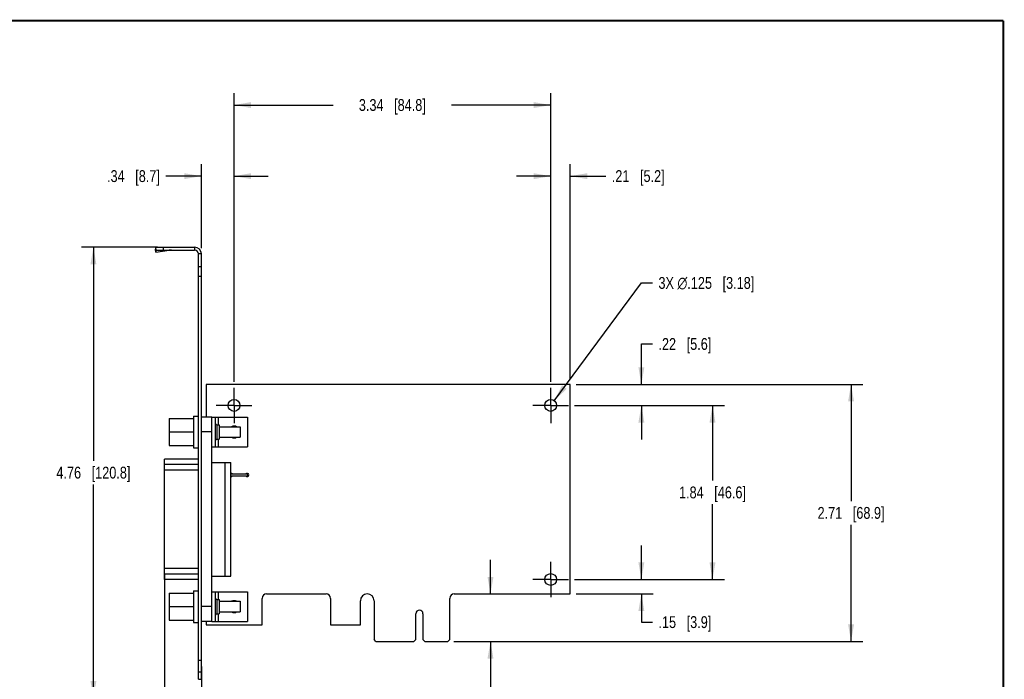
# Model space of a CAD drawing. Header units: inches. Extents: x 0.2 to 16.8, y 0.1 to 10.8.
# Tile 10 of 10: x 6.4 to 16.8, y 3.8 to 10.8. Entities that reach past the tile are written whole.
import ezdxf

# ---------------------------------------------------------------- set-up
doc = ezdxf.new("R2010")
doc.units = ezdxf.units.IN
doc.header["$LTSCALE"] = 0.935
doc.header["$MEASUREMENT"] = 0
doc.linetypes.add('CENTER', pattern=[0.6, 0.375, -0.075, 0.075, -0.075])
doc.layers.get('0').update_dxf_attribs({"linetype": 'CONTINUOUS'})
doc.layers.add('02___PRT_ALL_AXES', color=7, linetype='CONTINUOUS')
doc.layers.add('DIMENSIONS', color=7, linetype='CONTINUOUS')
doc.styles.get("Standard").update_dxf_attribs({"font": 'txt', "width": 0.8})
doc.dimstyles.new('DIMSTYLE_1', dxfattribs={"dimtxt": 0.125, "dimasz": 0.18, "dimexe": 0.125, "dimexo": 0.0625, "dimgap": 0.0625, "dimtad": 0, "dimtih": 1, "dimtoh": 1, "dimzin": 4, "dimdsep": 46, "dimtxsty": 'STANDARD', "dimblk": '_FILLED', "dimblk1": '_FILLED', "dimblk2": '_FILLED', "dimcen": 0.09, "dimadec": 0, "dimazin": 0, "dimtp": 0.001, "dimtm": 0.001, "dimtfac": 1, "dimtofl": 0, "dimtmove": 0, "dimatfit": 3, "dimldrblk": '_FILLED', "dimfxl": 1, "dimtolj": 1, "dimtzin": 4, "dimarcsym": 0})
doc.dimstyles.new('DIMSTYLE_2', dxfattribs={"dimtxt": 0.125, "dimasz": 0.18, "dimexe": 0.125, "dimexo": 0.0625, "dimgap": 0.09, "dimtad": 0, "dimtih": 1, "dimtoh": 1, "dimdec": 3, "dimzin": 4, "dimdsep": 46, "dimtxsty": 'STANDARD', "dimblk": '_FILLED', "dimblk1": '_FILLED', "dimblk2": '_FILLED', "dimcen": 0.09, "dimadec": 0, "dimazin": 0, "dimtp": 0.001, "dimtm": 0.001, "dimtfac": 1, "dimtdec": 3, "dimtmove": 0, "dimatfit": 2, "dimldrblk": '_FILLED', "dimfxl": 1, "dimtolj": 1, "dimtzin": 4, "dimarcsym": 0})

# ---------------------------------------------------------------- blocks, each defined once
blk = doc.blocks.new('_FILLED')
at = {"color": 0, "linetype": 'BYBLOCK'}
blk.add_solid([(0, 0), (-1, 0.174), (-1, -0.174)], dxfattribs=at)
blk = doc.blocks.new('*D4')
at = {"layer": 'DIMENSIONS', "color": 2, "linetype": 'CONTINUOUS'}
for p, q in [((11.342, 4.711), (11.342, 5.071)), ((10.956, 4.209), (11.467, 4.209)), ((11.342, 4.209), (11.342, 3.459)), ((11.342, 3.459), (11.46, 3.459))]:
    blk.add_line(p, q, dxfattribs=at)
at = {"layer": 'DIMENSIONS', "color": 2, "linetype": 'CONTINUOUS', "xscale": 0.18, "yscale": 0.18, "zscale": 0.18}
for p, rotation in [((11.342, 4.711), 270), ((11.342, 4.209), 90)]:
    blk.add_blockref('_FILLED', p, dxfattribs=dict(at, rotation=rotation))
at = {"layer": 'DIMENSIONS', "color": 2, "linetype": 'CONTINUOUS', "insert": (11.522, 3.522), "char_height": 0.125, "width": 1.025, "attachment_point": 1, "line_spacing_factor": 0.9}
blk.add_mtext('.50{\\Ftxt.shx;\\W1.000000;\\H0.125000; }[12.8]', dxfattribs=at)
blk = doc.blocks.new('*D5')
at = {"layer": 'DIMENSIONS', "color": 2, "linetype": 'CONTINUOUS'}
for p, q in [((12.933, 4.863), (12.933, 5.223)), ((12.227, 4.863), (13.058, 4.863)), ((12.245, 4.711), (13.058, 4.711)), ((12.933, 4.711), (12.933, 4.413)), ((12.933, 4.413), (13.05, 4.413))]:
    blk.add_line(p, q, dxfattribs=at)
at = {"layer": 'DIMENSIONS', "color": 2, "linetype": 'CONTINUOUS', "xscale": 0.18, "yscale": 0.18, "zscale": 0.18}
for p, rotation in [((12.933, 4.863), 270), ((12.933, 4.711), 90)]:
    blk.add_blockref('_FILLED', p, dxfattribs=dict(at, rotation=rotation))
at = {"layer": 'DIMENSIONS', "color": 2, "linetype": 'CONTINUOUS', "insert": (13.113, 4.476), "char_height": 0.125, "width": 0.925, "attachment_point": 1, "line_spacing_factor": 0.9}
blk.add_mtext('.15{\\Ftxt.shx;\\W1.000000;\\H0.125000; }[3.9]', dxfattribs=at)
blk = doc.blocks.new('*D6')
at = {"layer": 'DIMENSIONS', "color": 2, "linetype": 'CONTINUOUS'}
for p, q in [((12.227, 6.699), (13.808, 6.699)), ((13.683, 6.699), (13.683, 5.906)), ((13.683, 4.863), (13.683, 5.656)), ((12.227, 4.863), (13.808, 4.863))]:
    blk.add_line(p, q, dxfattribs=at)
at = {"layer": 'DIMENSIONS', "color": 2, "linetype": 'CONTINUOUS', "xscale": 0.18, "yscale": 0.18, "zscale": 0.18}
for p, rotation in [((13.683, 6.699), 90), ((13.683, 4.863), 270)]:
    blk.add_blockref('_FILLED', p, dxfattribs=dict(at, rotation=rotation))
at = {"layer": 'DIMENSIONS', "color": 2, "linetype": 'CONTINUOUS', "insert": (13.683, 5.844), "char_height": 0.125, "width": 1.125, "attachment_point": 2, "line_spacing_factor": 0.9}
blk.add_mtext('1.84{\\Ftxt.shx;\\W1.000000;\\H0.125000; }[46.6]', dxfattribs=at)
blk = doc.blocks.new('*D7')
at = {"layer": 'DIMENSIONS', "color": 2, "linetype": 'CONTINUOUS'}
for p, q in [((12.933, 6.921), (12.933, 7.348)), ((12.933, 7.348), (13.05, 7.348)), ((12.245, 6.921), (13.058, 6.921)), ((12.227, 6.699), (13.058, 6.699)), ((12.933, 6.699), (12.933, 6.339))]:
    blk.add_line(p, q, dxfattribs=at)
at = {"layer": 'DIMENSIONS', "color": 2, "linetype": 'CONTINUOUS', "xscale": 0.18, "yscale": 0.18, "zscale": 0.18}
for p, rotation in [((12.933, 6.921), 270), ((12.933, 6.699), 90)]:
    blk.add_blockref('_FILLED', p, dxfattribs=dict(at, rotation=rotation))
at = {"layer": 'DIMENSIONS', "color": 2, "linetype": 'CONTINUOUS', "insert": (13.113, 7.41), "char_height": 0.125, "width": 0.925, "attachment_point": 1, "line_spacing_factor": 0.9}
blk.add_mtext('.22{\\Ftxt.shx;\\W1.000000;\\H0.125000; }[5.6]', dxfattribs=at)
blk = doc.blocks.new('*D8')
at = {"layer": 'DIMENSIONS', "color": 2, "linetype": 'CONTINUOUS'}
for p, q in [((12.245, 6.921), (15.269, 6.921)), ((15.144, 6.921), (15.144, 5.69)), ((15.144, 4.209), (15.144, 5.44)), ((10.956, 4.209), (15.269, 4.209))]:
    blk.add_line(p, q, dxfattribs=at)
at = {"layer": 'DIMENSIONS', "color": 2, "linetype": 'CONTINUOUS', "xscale": 0.18, "yscale": 0.18, "zscale": 0.18}
for p, rotation in [((15.144, 6.921), 90), ((15.144, 4.209), 270)]:
    blk.add_blockref('_FILLED', p, dxfattribs=dict(at, rotation=rotation))
at = {"layer": 'DIMENSIONS', "color": 2, "linetype": 'CONTINUOUS', "insert": (15.144, 5.628), "char_height": 0.125, "width": 1.125, "attachment_point": 2, "line_spacing_factor": 0.9}
blk.add_mtext('2.71{\\Ftxt.shx;\\W1.000000;\\H0.125000; }[68.9]', dxfattribs=at)
blk = doc.blocks.new('*D9')
at = {"layer": 'DIMENSIONS', "color": 2, "linetype": 'CONTINUOUS'}
for p, q in [((11.977, 6.949), (11.977, 9.243)), ((12.183, 6.984), (12.183, 9.243)), ((11.977, 9.118), (11.617, 9.118)), ((12.183, 9.118), (12.558, 9.118))]:
    blk.add_line(p, q, dxfattribs=at)
at = {"layer": 'DIMENSIONS', "color": 2, "linetype": 'CONTINUOUS', "xscale": 0.18, "yscale": 0.18, "zscale": 0.18}
blk.add_blockref('_FILLED', (11.977, 9.118), dxfattribs=at)
at = {"layer": 'DIMENSIONS', "color": 2, "linetype": 'CONTINUOUS', "xscale": 0.18, "yscale": 0.18, "zscale": 0.18, "rotation": 180}
blk.add_blockref('_FILLED', (12.183, 9.118), dxfattribs=at)
at = {"layer": 'DIMENSIONS', "color": 2, "linetype": 'CONTINUOUS', "insert": (12.621, 9.181), "char_height": 0.125, "width": 0.925, "attachment_point": 1, "line_spacing_factor": 0.9}
blk.add_mtext('.21{\\Ftxt.shx;\\W1.000000;\\H0.125000; }[5.2]', dxfattribs=at)
blk = doc.blocks.new('*D10')
at = {"layer": 'DIMENSIONS', "color": 2, "linetype": 'CONTINUOUS'}
for p, q in [((8.638, 6.949), (8.638, 9.993)), ((11.977, 6.949), (11.977, 9.993)), ((8.638, 9.868), (9.682, 9.868)), ((11.977, 9.868), (10.932, 9.868))]:
    blk.add_line(p, q, dxfattribs=at)
at = {"layer": 'DIMENSIONS', "color": 2, "linetype": 'CONTINUOUS', "xscale": 0.18, "yscale": 0.18, "zscale": 0.18, "rotation": 180}
blk.add_blockref('_FILLED', (8.638, 9.868), dxfattribs=at)
at = {"layer": 'DIMENSIONS', "color": 2, "linetype": 'CONTINUOUS', "xscale": 0.18, "yscale": 0.18, "zscale": 0.18}
blk.add_blockref('_FILLED', (11.977, 9.868), dxfattribs=at)
at = {"layer": 'DIMENSIONS', "color": 2, "linetype": 'CONTINUOUS', "insert": (10.307, 9.931), "char_height": 0.125, "width": 1.125, "attachment_point": 2, "line_spacing_factor": 0.9}
blk.add_mtext('3.34{\\Ftxt.shx;\\W1.000000;\\H0.125000; }[84.8]', dxfattribs=at)
blk = doc.blocks.new('*D11')
at = {"layer": 'DIMENSIONS', "color": 2, "linetype": 'CONTINUOUS'}
for p, q in [((8.293, 8.36), (8.293, 9.243)), ((8.638, 6.949), (8.638, 9.243)), ((8.293, 9.118), (7.918, 9.118)), ((8.638, 9.118), (8.998, 9.118))]:
    blk.add_line(p, q, dxfattribs=at)
at = {"layer": 'DIMENSIONS', "color": 2, "linetype": 'CONTINUOUS', "xscale": 0.18, "yscale": 0.18, "zscale": 0.18}
blk.add_blockref('_FILLED', (8.293, 9.118), dxfattribs=at)
at = {"layer": 'DIMENSIONS', "color": 2, "linetype": 'CONTINUOUS', "xscale": 0.18, "yscale": 0.18, "zscale": 0.18, "rotation": 180}
blk.add_blockref('_FILLED', (8.638, 9.118), dxfattribs=at)
at = {"layer": 'DIMENSIONS', "color": 2, "linetype": 'CONTINUOUS', "insert": (7.856, 9.181), "char_height": 0.125, "width": 0.925, "attachment_point": 3, "line_spacing_factor": 0.9}
blk.add_mtext('.34{\\Ftxt.shx;\\W1.000000;\\H0.125000; }[8.7]', dxfattribs=at)
blk = doc.blocks.new('*D12')
at = {"layer": 'DIMENSIONS', "color": 2, "linetype": 'CONTINUOUS'}
for p, q in [((7.83, 8.368), (7.03, 8.368)), ((7.155, 8.368), (7.155, 6.115)), ((7.155, 3.612), (7.155, 5.865)), ((8.213, 3.612), (7.03, 3.612))]:
    blk.add_line(p, q, dxfattribs=at)
at = {"layer": 'DIMENSIONS', "color": 2, "linetype": 'CONTINUOUS', "xscale": 0.18, "yscale": 0.18, "zscale": 0.18}
for p, rotation in [((7.155, 8.368), 90), ((7.155, 3.612), 270)]:
    blk.add_blockref('_FILLED', p, dxfattribs=dict(at, rotation=rotation))
at = {"layer": 'DIMENSIONS', "color": 2, "linetype": 'CONTINUOUS', "insert": (7.155, 6.053), "char_height": 0.125, "width": 1.225, "attachment_point": 2, "line_spacing_factor": 0.9}
blk.add_mtext('4.76{\\Ftxt.shx;\\W1.000000;\\H0.125000; }[120.8]', dxfattribs=at)
blk = doc.blocks.new('*D13')
at = {"layer": 'DIMENSIONS', "color": 2, "linetype": 'CONTINUOUS'}
for p, q in [((7.905, 4.918), (7.905, 2.584)), ((8.293, 3.946), (8.293, 2.584)), ((7.905, 2.709), (7.545, 2.709)), ((8.293, 2.709), (8.677, 2.709))]:
    blk.add_line(p, q, dxfattribs=at)
at = {"layer": 'DIMENSIONS', "color": 2, "linetype": 'CONTINUOUS', "xscale": 0.18, "yscale": 0.18, "zscale": 0.18}
blk.add_blockref('_FILLED', (7.905, 2.709), dxfattribs=at)
at = {"layer": 'DIMENSIONS', "color": 2, "linetype": 'CONTINUOUS', "xscale": 0.18, "yscale": 0.18, "zscale": 0.18, "rotation": 180}
blk.add_blockref('_FILLED', (8.293, 2.709), dxfattribs=at)
at = {"layer": 'DIMENSIONS', "color": 2, "linetype": 'CONTINUOUS', "insert": (8.739, 2.772), "char_height": 0.125, "width": 0.925, "attachment_point": 1, "line_spacing_factor": 0.9}
blk.add_mtext('.39{\\Ftxt.shx;\\W1.000000;\\H0.125000; }[9.9]', dxfattribs=at)
blk = doc.blocks.new('*D14')
at = {"layer": 'DIMENSIONS', "color": 2, "linetype": 'CONTINUOUS'}
for p, q in [((12.014, 6.749), (12.933, 7.992)), ((12.933, 7.992), (13.05, 7.992))]:
    blk.add_line(p, q, dxfattribs=at)
at = {"layer": 'DIMENSIONS', "color": 2, "linetype": 'CONTINUOUS', "xscale": 0.18, "yscale": 0.18, "zscale": 0.18, "rotation": 233.5106666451}
blk.add_blockref('_FILLED', (12.014, 6.749), dxfattribs=at)
at = {"layer": 'DIMENSIONS', "color": 2, "linetype": 'CONTINUOUS', "insert": (13.113, 8.054), "char_height": 0.125, "width": 1.59167, "attachment_point": 1, "line_spacing_factor": 0.9}
blk.add_mtext('3X \\Fgdt;{\\Fgdt;n}\\Ftxt;.125{\\Ftxt.shx;\\W1.000000;\\H0.125000; }[3.18]', dxfattribs=at)

msp = doc.modelspace()

# ---------------------------------------------------------------- linework, layer by layer
at = {"color": 7, "linetype": 'CONTINUOUS'}
for p, q in [((7.8096, 8.3658), (7.8108, 8.3475)), ((7.8096, 8.3658), (7.8123, 8.3459)), ((7.8148, 8.3175), (7.8108, 8.3475)), ((7.8123, 8.337), (7.8123, 8.368)), ((7.8123, 8.368), (8.2223, 8.368)), ((7.8923, 8.337), (7.8923, 8.368)), ((8.2223, 8.368), (8.2223, 8.337)), ((8.2933, 8.297), (8.2623, 8.297)), ((8.2933, 3.813), (8.2933, 8.297)), ((8.2933, 8.16), (8.2623, 8.16)), ((8.2933, 8.06), (8.2623, 8.06)), ((8.3427, 6.921), (8.3427, 6.577)), ((12.1827, 6.921), (8.3427, 6.921)), ((12.1827, 4.711), (12.1827, 6.921)), ((7.9533, 6.561), (7.9533, 6.277)), ((7.9533, 6.561), (8.2093, 6.561)), ((8.2093, 6.5855), (8.2093, 6.2521)), ((8.2093, 6.5855), (8.2623, 6.5855)), ((8.4033, 6.577), (8.2933, 6.577)), ((8.4033, 4.4191), (8.4033, 6.577)), ((8.4033, 6.5753), (8.7783, 6.5753)), ((8.4403, 6.5753), (8.4403, 6.2628)), ((8.4715, 6.5753), (8.4715, 6.494)), ((8.7783, 6.5753), (8.7783, 6.2628)), ((8.4553, 6.494), (8.4553, 6.344)), ((8.4553, 6.494), (8.4813, 6.494)), ((8.4813, 6.494), (8.4813, 6.344)), ((8.4813, 6.475), (8.7033, 6.475)), ((8.7033, 6.475), (8.7033, 6.3631)), ((7.9533, 6.419), (8.2093, 6.419)), ((8.4033, 6.419), (8.2933, 6.419)), ((8.4553, 6.344), (8.4813, 6.344)), ((8.4715, 6.344), (8.4715, 6.2628)), ((8.4813, 6.363), (8.7033, 6.363)), ((7.9533, 6.277), (8.2093, 6.277)), ((8.2093, 6.252), (8.2623, 6.252)), ((8.4033, 6.2628), (8.7783, 6.2628)), ((7.9053, 4.862), (7.9053, 6.134)), ((8.2623, 6.134), (7.9053, 6.134)), ((8.2623, 6.1319), (7.9053, 6.1319)), ((8.2623, 6.0757), (7.9053, 6.0757)), ((8.4033, 6.097), (8.6053, 6.097)), ((8.5433, 4.899), (8.5433, 6.097)), ((8.6053, 4.899), (8.6053, 6.097)), ((8.2623, 6.0158), (7.9053, 6.0158)), ((8.6053, 5.976), (8.7803, 5.976)), ((8.6053, 5.956), (8.7803, 5.956)), ((8.7803, 5.976), (8.7803, 5.956)), ((8.2623, 4.9803), (7.9053, 4.9803)), ((8.2623, 4.9204), (7.9053, 4.9204)), ((8.4033, 4.899), (8.6053, 4.899)), ((8.2623, 4.8642), (7.9053, 4.8642)), ((8.2623, 4.862), (7.9053, 4.862)), ((7.9533, 4.719), (7.9533, 4.435)), ((7.9533, 4.719), (8.2093, 4.719)), ((8.2093, 4.7435), (8.2093, 4.4101)), ((8.2093, 4.7435), (8.2623, 4.7435)), ((8.4033, 4.7333), (8.7783, 4.7333)), ((8.4403, 4.7333), (8.4403, 4.4208)), ((8.4715, 4.7333), (8.4715, 4.652)), ((8.7783, 4.7333), (8.7783, 4.4208)), ((8.9807, 4.711), (9.6087, 4.711)), ((10.9607, 4.711), (12.1827, 4.711)), ((7.9533, 4.577), (8.2093, 4.577)), ((8.4033, 4.577), (8.2933, 4.577)), ((8.4553, 4.652), (8.4553, 4.502)), ((8.4553, 4.652), (8.4813, 4.652)), ((8.4813, 4.652), (8.4813, 4.502)), ((8.4813, 4.633), (8.7033, 4.633)), ((8.7033, 4.633), (8.7033, 4.5211)), ((8.9337, 4.386), (8.9337, 4.664)), ((9.6557, 4.664), (9.6557, 4.386)), ((9.9707, 4.386), (9.9707, 4.639)), ((10.1147, 4.639), (10.1147, 4.229)), ((10.9137, 4.229), (10.9137, 4.664)), ((8.4553, 4.502), (8.4813, 4.502)), ((8.4715, 4.502), (8.4715, 4.4208)), ((8.4813, 4.521), (8.7033, 4.521)), ((10.5552, 4.229), (10.5552, 4.5025)), ((10.6302, 4.5025), (10.6302, 4.229)), ((7.9533, 4.435), (8.2093, 4.435)), ((8.2093, 4.41), (8.2623, 4.41)), ((8.4033, 4.419), (8.2933, 4.419)), ((8.3427, 4.419), (8.3427, 4.386)), ((8.3427, 4.386), (8.9337, 4.386)), ((8.4033, 4.4208), (8.7783, 4.4208)), ((9.6557, 4.386), (9.9707, 4.386)), ((10.1347, 4.209), (10.1147, 4.229)), ((10.1347, 4.209), (10.5352, 4.209)), ((10.5552, 4.229), (10.5352, 4.209)), ((10.6502, 4.209), (10.6302, 4.229)), ((10.6502, 4.209), (10.8937, 4.209)), ((10.9137, 4.229), (10.8937, 4.209)), ((8.2933, 4.0081), (8.2623, 4.0081)), ((8.2933, 3.887), (8.2623, 3.887)), ((8.2623, 3.813), (8.2933, 3.813))]:
    msp.add_line(p, q, dxfattribs=at)
at = {"color": 3, "linetype": 'CONTINUOUS'}
for p, q in [((7.8123, 8.337), (8.2223, 8.337)), ((7.8136, 8.3359), (7.8148, 8.3175)), ((7.8136, 8.3359), (7.9551, 8.3359)), ((7.8148, 8.3175), (7.9551, 8.3359)), ((8.2623, 3.813), (8.2623, 8.297))]:
    msp.add_line(p, q, dxfattribs=at)
at = {"color": 7, "linetype": 'CONTINUOUS', "const_width": 0.02}
for points in [[(16.75, 10.7586), (0.25, 10.7586)], [(16.75, 0.2586), (16.75, 10.7586)]]:
    msp.add_lwpolyline(points, dxfattribs=at)
at = {"color": 3, "linetype": 'CONTINUOUS'}
for centre, radius, start, end in [((7.9773, 8.1295), 0.2076, 90.01908, 96.14512), ((8.2223, 8.297), 0.04, 0, 90), ((8.2273, 3.813), 0.035, 355, 360)]:
    msp.add_arc(centre, radius, start, end, dxfattribs=at)
at = {"color": 7, "linetype": 'CONTINUOUS'}
for centre, radius, start, end in [((8.2223, 8.297), 0.071, 0, 90), ((8.4553, 6.509), 0.015, 180, 270), ((8.6377, 6.419), 0.0625, 63.69437, 116.30563), ((8.4553, 6.329), 0.015, 90, 180), ((8.6377, 6.419), 0.0625, 243.69437, 296.30563), ((8.9807, 4.664), 0.047, 90, 180), ((9.6087, 4.664), 0.047, 0, 90), ((10.0427, 4.639), 0.072, 0, 180), ((10.9607, 4.664), 0.047, 90, 180), ((8.4553, 4.667), 0.015, 180, 270), ((8.6377, 4.577), 0.0625, 63.69437, 116.30563), ((8.4553, 4.487), 0.015, 90, 180), ((8.6377, 4.577), 0.0625, 243.69437, 296.30563), ((10.5927, 4.5025), 0.0375, 0, 180), ((8.2273, 3.813), 0.066, 355, 360)]:
    msp.add_arc(centre, radius, start, end, dxfattribs=at)
msp.add_open_spline([(7.8123, 8.368), (7.812, 8.368), (7.8115, 8.3679), (7.8108, 8.3675), (7.8102, 8.3667), (7.8098, 8.3661), (7.8096, 8.3658)], degree=3, knots=[0, 0, 0, 0, 0.1935117, 0.413787, 0.6791669, 1, 1, 1, 1], dxfattribs=at)
at = {"layer": '02___PRT_ALL_AXES', "color": 7, "linetype": 'CENTER'}
for p, q in [((8.6377, 6.699), (8.6377, 6.8865)), ((11.9767, 6.699), (11.9767, 6.8865)), ((8.6377, 6.699), (8.4502, 6.699)), ((8.6377, 6.699), (8.6377, 6.5115)), ((8.6377, 6.699), (8.8252, 6.699)), ((11.9767, 6.699), (11.7892, 6.699)), ((11.9767, 6.699), (12.1642, 6.699)), ((11.9767, 6.699), (11.9767, 6.5115)), ((11.9767, 4.863), (11.9767, 5.0505)), ((11.9767, 4.863), (11.7892, 4.863)), ((11.9767, 4.863), (12.1642, 4.863)), ((11.9767, 4.863), (11.9767, 4.6755))]:
    msp.add_line(p, q, dxfattribs=at)
at = {"layer": '02___PRT_ALL_AXES', "color": 7, "linetype": 'CONTINUOUS'}
for centre in [(8.6377, 6.699), (11.9767, 6.699), (11.9767, 4.863)]:
    msp.add_circle(centre, 0.0625, dxfattribs=at)
for centre, start, end in [((8.6067, 5.966), 34.94621, 94.48683), ((8.6067, 5.966), 265.51317, 325.05379), ((8.7757, 5.966), 214.94621, 145.05379)]:
    msp.add_arc(centre, 0.0175, start, end, dxfattribs=at)

# ---------------------------------------------------------------- dimensions: what is measured, and where the dimension line sits
at = {"layer": 'DIMENSIONS', "color": 2, "linetype": 'CONTINUOUS'}
for base, p1, p2, angle, picture, middle in [((8.6377, 9.868), (11.9767, 6.8865), (8.6377, 6.8865), 180, '*D10', (10.3072, 9.868)), ((8.2933, 9.118), (8.6377, 6.8865), (8.2933, 8.297), 180, '*D11', (7.3932, 9.118)), ((11.9767, 9.118), (12.1827, 6.921), (11.9767, 6.8865), 180, '*D9', (13.0834, 9.118)), ((7.1553, 3.612), (7.8923, 8.368), (8.2759, 3.612), 270, '*D12', (7.1553, 5.99)), ((12.9327, 6.921), (12.1642, 6.699), (12.1827, 6.921), 90, '*D7', (13.5752, 7.3477)), ((15.1442, 4.209), (12.1827, 6.921), (10.8937, 4.209), 270, '*D8', (15.1442, 5.565)), ((13.6827, 6.699), (12.1642, 4.863), (12.1642, 6.699), 90, '*D6', (13.6827, 5.781)), ((12.9327, 4.863), (12.1827, 4.711), (12.1642, 4.863), 90, '*D5', (13.5752, 4.4132)), ((11.3421, 4.209), (12.1827, 4.711), (10.8937, 4.209), 270, '*D4', (12.0346, 3.459))]:
    dim = msp.add_linear_dim(base=base, p1=p1, p2=p2, angle=angle, dimstyle='DIMSTYLE_1', dxfattribs=at)
    dim.commit()
    dim.dimension.update_dxf_attribs({"geometry": picture, "text_midpoint": middle, "dimtype": 160})
dim = msp.add_diameter_dim_2p(p1=(12.0138, 6.7493), p2=(11.9395, 6.6488), text='3X %%c<>', dimstyle='DIMSTYLE_2', override={"dimpost": '<>'}, dxfattribs=at)
dim.commit()
dim.dimension.update_dxf_attribs({"geometry": '*D14', "text_midpoint": (13.9085, 7.9915), "dimtype": 163})
dim = msp.add_linear_dim(base=(8.2933, 2.709), p1=(7.9053, 4.9803), p2=(8.2933, 4.0081), dimstyle='DIMSTYLE_1', dxfattribs=at)
dim.commit()
dim.dimension.update_dxf_attribs({"geometry": '*D13', "text_midpoint": (9.2018, 2.709), "dimtype": 160})

doc.saveas('drawing.dxf')
